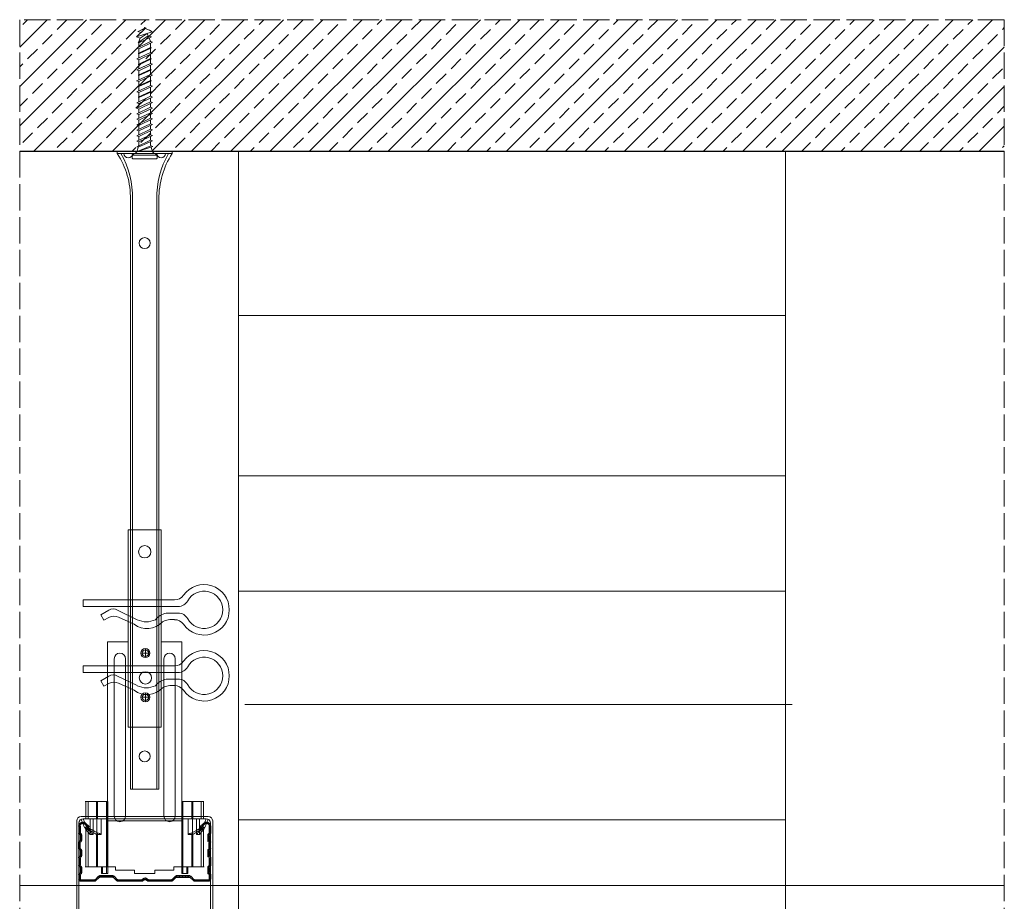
# Model space of a CAD drawing. Header units: millimetres. Extents: x -286 to 2487, y 401 to 2796.
# Tile 2 of 12: x -240 to 209, y 808 to 1210. Entities that reach past the tile are written whole.
import ezdxf

# ---------------------------------------------------------------- set-up
doc = ezdxf.new("R2010")
doc.units = ezdxf.units.MM
doc.linetypes.add('ACAD_ISO02W100', pattern=[15, 12, -3])
for name, color, linetype, lineweight in [('_ISOVER WELNA', 7, 'BATTING', 9), ('_RIGIPS AKCESORIA', 7, 'Continuous', 18), ('_RIGIPS PROFIL', 7, 'Continuous', 18), ('KRESKOWANIE', 7, 'Continuous', 9), ('PRZERYWANA', 7, 'ACAD_ISO02W100', 9)]:
    doc.layers.add(name, color=color, linetype=linetype, lineweight=lineweight)
doc.linetypes.add('BATTING', pattern='A,0.00254,-2.54,[134,ltypeshp.shx,S=2.54,R=0,X=-2.54,Y=0],-5.08,[134,ltypeshp.shx,S=2.54,R=180,X=2.54,Y=0],-2.54', length=10.16254)

# ---------------------------------------------------------------- blocks, each defined once
blk = doc.blocks.new('CD 60 ULTRASTIL')
h = blk.add_hatch()
h.set_pattern_fill('ANSI31', color=256, scale=0.3, style=0)
h.paths.add_polyline_path([(542.88, 684.5, -0.302776), (543.49, 684.5), (544.54, 683.79, 0.148069), (544.85, 683.7), (555.42, 683.7, 0.198912), (555.81, 683.86), (557.38, 685.44, -0.198912), (557.77, 685.6), (563.59, 685.6, -0.198912), (563.98, 685.44), (565.55, 683.86, 0.198912), (565.94, 683.7), (572.18, 683.7, 0.414214), (573.18, 684.7), (573.18, 686.74, 0.198912), (573.02, 687.12), (572.74, 687.4, -0.198912), (572.58, 687.79), (572.58, 689.87, -0.198912), (572.74, 690.26), (573.02, 690.54, 0.198912), (573.18, 690.93), (573.18, 694.47, 0.198912), (573.02, 694.86), (572.74, 695.14, -0.198912), (572.58, 695.53), (572.58, 697.61, -0.198912), (572.74, 698), (573.02, 698.28, 0.198912), (573.18, 698.67), (573.18, 701.47, 0.198912), (573.02, 701.86), (572.74, 702.14, -0.198912), (572.58, 702.53), (572.58, 704.61, -0.198912), (572.74, 705), (573.02, 705.28, 0.198912), (573.18, 705.67), (573.18, 708.9, 0.666128), (570.12, 710.18), (568.55, 708.63), (568.93, 708.24), (570.5, 709.79, -0.666128), (572.63, 708.9), (572.63, 705.9, -0.198912), (572.47, 705.51), (572.19, 705.23, 0.198912), (572.03, 704.84), (572.03, 702.3, 0.198912), (572.19, 701.91), (572.47, 701.63, -0.198912), (572.63, 701.25), (572.63, 698.9, -0.198912), (572.47, 698.51), (572.19, 698.23, 0.198912), (572.03, 697.84), (572.03, 695.3, 0.198912), (572.19, 694.91), (572.47, 694.63, -0.198912), (572.63, 694.25), (572.63, 691.16, -0.198912), (572.47, 690.77), (572.19, 690.49, 0.198912), (572.03, 690.1), (572.03, 687.56, 0.198912), (572.19, 687.17), (572.47, 686.9, -0.198912), (572.63, 686.51), (572.63, 684.7, -0.414214), (572.18, 684.25), (566.17, 684.25, -0.198912), (565.78, 684.41), (564.2, 685.99, 0.198912), (563.82, 686.15), (557.55, 686.15, 0.198912), (557.16, 685.99), (555.58, 684.41, -0.198912), (555.19, 684.25), (545.01, 684.25, -0.148069), (544.71, 684.34), (543.49, 685.16, 0.302776), (542.88, 685.16), (541.65, 684.34, -0.148069), (541.35, 684.25), (531.17, 684.25, -0.198912), (530.78, 684.41), (529.2, 685.99, 0.198912), (528.82, 686.15), (522.55, 686.15, 0.198912), (522.16, 685.99), (520.58, 684.41, -0.198912), (520.19, 684.25), (514.18, 684.25, -0.414214), (513.73, 684.7), (513.73, 686.51, -0.198912), (513.89, 686.9), (514.17, 687.17, 0.198912), (514.33, 687.56), (514.33, 690.1, 0.198912), (514.17, 690.49), (513.89, 690.77, -0.198912), (513.73, 691.16), (513.73, 694.25, -0.198912), (513.89, 694.63), (514.17, 694.91, 0.198912), (514.33, 695.3), (514.33, 697.84, 0.198912), (514.17, 698.23), (513.89, 698.51, -0.198912), (513.73, 698.9), (513.73, 701.25, -0.198912), (513.89, 701.63), (514.17, 701.91, 0.198912), (514.33, 702.3), (514.33, 704.84, 0.198912), (514.17, 705.23), (513.89, 705.51, -0.198912), (513.73, 705.9), (513.73, 708.9, -0.666128), (515.86, 709.79), (517.43, 708.24), (517.81, 708.63), (516.25, 710.18, 0.666128), (513.18, 708.9), (513.18, 705.67, 0.198912), (513.34, 705.28), (513.62, 705, -0.198912), (513.78, 704.61), (513.78, 702.53, -0.198912), (513.62, 702.14), (513.34, 701.86, 0.198912), (513.18, 701.47), (513.18, 698.67, 0.198912), (513.34, 698.28), (513.62, 698, -0.198912), (513.78, 697.61), (513.78, 695.53, -0.198912), (513.62, 695.14), (513.34, 694.86, 0.198912), (513.18, 694.47), (513.18, 690.93, 0.198912), (513.34, 690.54), (513.62, 690.26, -0.198912), (513.78, 689.87), (513.78, 687.79, -0.198912), (513.62, 687.4), (513.34, 687.12, 0.198912), (513.18, 686.74), (513.18, 684.7, 0.414214), (514.18, 683.7), (520.42, 683.7, 0.198912), (520.81, 683.86), (522.38, 685.44, -0.198912), (522.77, 685.6), (528.59, 685.6, -0.198912), (528.98, 685.44), (530.55, 683.86, 0.198912), (530.94, 683.7), (541.51, 683.7, 0.148069), (541.82, 683.79)])
for p, q in [((515.86, 709.79), (517.43, 708.24)), ((516.25, 710.18), (517.81, 708.63)), ((570.12, 710.18), (568.55, 708.63)), ((570.5, 709.79), (568.93, 708.24)), ((513.18, 708.9), (513.18, 705.67)), ((513.34, 705.28), (513.62, 705)), ((513.73, 708.9), (513.73, 705.9)), ((513.89, 705.51), (514.17, 705.23)), ((517.43, 708.24), (517.81, 708.63)), ((568.93, 708.24), (568.55, 708.63)), ((572.47, 705.51), (572.19, 705.23)), ((572.63, 708.9), (572.63, 705.9)), ((573.02, 705.28), (572.74, 705)), ((573.18, 708.9), (573.18, 705.67)), ((513.18, 698.67), (513.18, 701.47)), ((513.34, 701.86), (513.62, 702.14)), ((513.73, 698.9), (513.73, 701.25)), ((513.78, 704.61), (513.78, 702.53)), ((513.89, 701.63), (514.17, 701.91)), ((514.33, 704.84), (514.33, 702.3)), ((572.03, 704.84), (572.03, 702.3)), ((572.47, 701.63), (572.19, 701.91)), ((572.58, 704.61), (572.58, 702.53)), ((572.63, 698.9), (572.63, 701.25)), ((573.02, 701.86), (572.74, 702.14)), ((573.18, 698.67), (573.18, 701.47)), ((513.34, 698.28), (513.62, 698)), ((513.78, 697.61), (513.78, 695.53)), ((513.89, 698.51), (514.17, 698.23)), ((514.33, 697.84), (514.33, 695.3)), ((572.03, 697.84), (572.03, 695.3)), ((572.47, 698.51), (572.19, 698.23)), ((572.58, 697.61), (572.58, 695.53)), ((573.02, 698.28), (572.74, 698)), ((513.18, 694.47), (513.18, 690.93)), ((513.34, 694.86), (513.62, 695.14)), ((513.73, 694.25), (513.73, 691.16)), ((513.89, 694.63), (514.17, 694.91)), ((572.47, 694.63), (572.19, 694.91)), ((572.63, 694.25), (572.63, 691.16)), ((573.02, 694.86), (572.74, 695.14)), ((573.18, 694.47), (573.18, 690.93)), ((513.34, 690.54), (513.62, 690.26)), ((513.34, 687.12), (513.62, 687.4)), ((513.78, 689.87), (513.78, 687.79)), ((513.89, 690.77), (514.17, 690.49)), ((513.89, 686.9), (514.17, 687.17)), ((514.33, 690.1), (514.33, 687.56)), ((572.03, 690.1), (572.03, 687.56)), ((572.47, 690.77), (572.19, 690.49)), ((572.47, 686.9), (572.19, 687.17)), ((572.58, 689.87), (572.58, 687.79)), ((573.02, 690.54), (572.74, 690.26)), ((573.02, 687.12), (572.74, 687.4)), ((513.18, 686.74), (513.18, 684.7)), ((513.73, 686.51), (513.73, 684.7)), ((514.18, 684.25), (520.19, 684.25)), ((514.18, 683.7), (520.42, 683.7)), ((520.58, 684.41), (522.16, 685.99)), ((520.81, 683.86), (522.38, 685.44)), ((522.55, 686.15), (528.82, 686.15)), ((528.59, 685.6), (522.77, 685.6)), ((530.55, 683.86), (528.98, 685.44)), ((530.78, 684.41), (529.2, 685.99)), ((530.94, 683.7), (541.51, 683.7)), ((531.17, 684.25), (541.35, 684.25)), ((541.65, 684.34), (542.88, 685.16)), ((541.82, 683.79), (542.88, 684.5)), ((544.71, 684.34), (543.49, 685.16)), ((544.54, 683.79), (543.49, 684.5)), ((544.85, 683.7), (555.42, 683.7)), ((545.01, 684.25), (555.19, 684.25)), ((555.58, 684.41), (557.16, 685.99)), ((555.81, 683.86), (557.38, 685.44)), ((557.55, 686.15), (563.82, 686.15)), ((557.77, 685.6), (563.59, 685.6)), ((565.55, 683.86), (563.98, 685.44)), ((565.78, 684.41), (564.2, 685.99)), ((565.94, 683.7), (572.18, 683.7)), ((566.17, 684.25), (572.18, 684.25)), ((572.63, 686.51), (572.63, 684.7)), ((573.18, 686.74), (573.18, 684.7))]:
    blk.add_line(p, q)
for centre, radius, start, end in [((514.98, 708.9), 1.8, 45.3251, 180), ((514.98, 708.9), 1.25, 45.3251, 180), ((571.38, 708.9), 1.8, 360, 134.6749), ((571.38, 708.9), 1.25, 360, 134.6749), ((513.73, 705.67), 0.55, 180, 225), ((513.23, 704.61), 0.55, 0, 45), ((514.28, 705.9), 0.55, 180, 225), ((513.78, 704.84), 0.55, 0, 45), ((572.58, 704.84), 0.55, 135, 180), ((572.08, 705.9), 0.55, 315, 0), ((573.13, 704.61), 0.55, 135, 180), ((572.63, 705.67), 0.55, 315, 0), ((513.73, 701.47), 0.55, 135, 180), ((513.23, 702.53), 0.55, 315, 0), ((514.28, 701.25), 0.55, 135, 180), ((513.78, 702.3), 0.55, 315, 0), ((572.58, 702.3), 0.55, 180, 225), ((572.08, 701.25), 0.55, 0, 45), ((573.13, 702.53), 0.55, 180, 225), ((572.63, 701.47), 0.55, 0, 45), ((513.73, 698.67), 0.55, 180, 225), ((513.23, 697.61), 0.55, 360, 45), ((514.28, 698.9), 0.55, 180, 225), ((513.78, 697.84), 0.55, 0, 45), ((572.58, 697.84), 0.55, 135, 180), ((572.08, 698.9), 0.55, 315, 0), ((573.13, 697.61), 0.55, 135, 180), ((572.63, 698.67), 0.55, 315, 0), ((513.73, 694.47), 0.55, 135, 180), ((513.23, 695.53), 0.55, 315, 0), ((514.28, 694.25), 0.55, 135, 180), ((513.78, 695.3), 0.55, 315, 0), ((572.58, 695.3), 0.55, 180, 225), ((572.08, 694.25), 0.55, 0, 45), ((573.13, 695.53), 0.55, 180, 225), ((572.63, 694.47), 0.55, 0, 45), ((513.73, 690.93), 0.55, 180, 225), ((513.73, 686.74), 0.55, 135, 180), ((513.23, 689.87), 0.55, 0, 45), ((513.23, 687.79), 0.55, 315, 0), ((514.28, 691.16), 0.55, 180, 225), ((513.78, 690.1), 0.55, 360, 45), ((513.78, 687.56), 0.55, 315, 360), ((572.58, 690.1), 0.55, 135, 180), ((572.58, 687.56), 0.55, 180, 225), ((572.08, 691.16), 0.55, 315, 0), ((573.13, 689.87), 0.55, 135, 180), ((573.13, 687.79), 0.55, 180, 225), ((572.63, 690.93), 0.55, 315, 0), ((572.63, 686.74), 0.55, 360, 45), ((514.18, 684.7), 1, 180, 270), ((514.28, 686.51), 0.55, 135, 180), ((514.18, 684.7), 0.45, 180, 270), ((520.19, 684.8), 0.55, 270, 315), ((520.42, 684.25), 0.55, 270, 315), ((522.55, 685.6), 0.55, 90, 135), ((522.77, 685.05), 0.55, 90, 135), ((528.59, 685.05), 0.55, 45, 90), ((528.82, 685.6), 0.55, 45, 90), ((530.94, 684.25), 0.55, 225, 270), ((531.17, 684.8), 0.55, 225, 270), ((541.35, 684.8), 0.55, 270, 303.6901), ((541.51, 684.25), 0.55, 270, 303.6901), ((543.18, 684.7), 0.55, 56.3099, 123.6901), ((543.18, 684.04), 0.55, 56.3099, 123.6901), ((544.85, 684.25), 0.55, 236.3099, 270), ((545.01, 684.8), 0.55, 236.3099, 270), ((555.19, 684.8), 0.55, 270, 315), ((555.42, 684.25), 0.55, 270, 315), ((557.55, 685.6), 0.55, 90, 135), ((557.77, 685.05), 0.55, 90, 135), ((563.59, 685.05), 0.55, 45, 90), ((563.82, 685.6), 0.55, 45, 90), ((565.94, 684.25), 0.55, 225, 270), ((566.17, 684.8), 0.55, 225, 270), ((572.18, 684.7), 1, 270, 0), ((572.18, 684.7), 1, 270, 360), ((572.18, 684.7), 0.45, 270, 360), ((572.08, 686.51), 0.55, 360, 45)]:
    blk.add_arc(centre, radius, start, end)
blk = doc.blocks.new('wieszak noniuszowy widok')
for p, q in [((367.75, 93.63), (382.75, 93.63)), ((367.75, 3.63), (367.75, 93.63)), ((368.75, 3.63), (368.75, 93.63)), ((381.75, 3.63), (381.75, 93.63)), ((382.75, 3.63), (382.75, 93.63)), ((367.75, 42.47), (358.34, 42.47)), ((358.34, -30.29), (358.34, 42.47)), ((392.15, 42.47), (382.75, 42.47)), ((392.15, 42.47), (392.15, -30.29)), ((392.15, 42.47), (392.15, -30.29)), ((372.87, 37.38), (376.99, 37.38)), ((374.93, 39.42), (374.93, 35.32)), ((361.34, -36.95), (361.34, 34.79)), ((361.34, 34.79), (361.34, -36.95)), ((366.47, 34.79), (366.47, -36.95)), ((366.47, -36.95), (366.47, 34.79)), ((384.02, -36.95), (384.02, 34.79)), ((384.02, 34.79), (384.02, -36.95)), ((389.14, 34.79), (389.14, -36.95)), ((389.14, 34.79), (389.14, -36.95)), ((374.93, 19.27), (374.93, 15.17)), ((372.87, 17.23), (376.99, 17.23)), ((367.75, 3.63), (382.75, 3.63)), ((348.22, -30.29), (358.37, -30.29)), ((348.44, -30.29), (348.44, -38.17)), ((349.43, -30.29), (349.43, -38.17)), ((353.28, -30.29), (353.28, -38.17)), ((353.8, -30.29), (353.8, -38.17)), ((357.85, -30.29), (357.85, -63.08)), ((358.37, -30.29), (358.37, -63.08)), ((392.13, -30.29), (392.13, -63.08)), ((392.15, -30.29), (392.15, -60.01)), ((392.15, -30.29), (392.15, -60.01)), ((402.37, -30.29), (392.16, -30.29)), ((392.64, -30.29), (392.64, -63.08)), ((396.7, -30.29), (396.7, -38.17)), ((397.21, -30.29), (397.21, -38.17)), ((401.07, -30.29), (401.07, -38.17)), ((402.06, -30.29), (402.06, -38.17)), ((348.13, -38.17), (355.47, -38.17)), ((350.32, -38.17), (350.32, -45.34)), ((351.68, -45.34), (351.68, -38.17)), ((353.44, -45.34), (353.44, -38.17)), ((355.47, -38.17), (355.47, -45.34)), ((395.03, -45.34), (395.03, -38.17)), ((395.03, -38.17), (402.39, -38.17)), ((397.05, -38.17), (397.05, -45.34)), ((398.82, -38.17), (398.82, -45.34)), ((400.18, -45.34), (400.18, -38.17)), ((348.11, -42.32), (348.14, -42.29)), ((348.11, -42.37), (348.11, -42.32)), ((348.12, -42.43), (348.11, -42.37)), ((348.15, -42.51), (348.12, -42.43)), ((348.14, -42.29), (348.17, -42.28)), ((348.19, -42.61), (348.15, -42.51)), ((348.17, -42.28), (348.23, -42.28)), ((349.22, -42.28), (348.19, -42.28)), ((348.26, -42.72), (348.19, -42.61)), ((348.23, -42.28), (348.31, -42.3)), ((348.34, -42.84), (348.26, -42.72)), ((348.31, -42.3), (348.41, -42.34)), ((348.45, -43), (348.34, -42.84)), ((348.41, -42.34), (348.53, -42.39)), ((348.44, -42.99), (348.44, -60.01)), ((348.58, -43.18), (348.45, -43)), ((349.57, -43.07), (348.5, -43.07)), ((348.53, -42.39), (348.66, -42.46)), ((348.72, -43.37), (348.58, -43.18)), ((348.66, -42.46), (348.81, -42.54)), ((348.89, -43.59), (348.72, -43.37)), ((348.81, -42.54), (348.96, -42.63)), ((349.08, -43.83), (348.89, -43.59)), ((348.96, -42.63), (349.14, -42.73)), ((349.28, -44.08), (349.08, -43.83)), ((349.15, -42.29), (349.13, -42.32)), ((349.13, -42.32), (349.13, -42.36)), ((349.13, -42.36), (349.14, -42.41)), ((349.14, -42.41), (349.16, -42.47)), ((349.14, -42.73), (349.38, -42.88)), ((349.18, -42.28), (349.15, -42.29)), ((349.16, -42.47), (349.19, -42.54)), ((349.22, -42.28), (349.18, -42.28)), ((349.19, -42.54), (349.24, -42.62)), ((349.28, -42.28), (349.22, -42.28)), ((349.24, -42.62), (349.3, -42.71)), ((349.34, -42.29), (349.28, -42.28)), ((349.49, -44.34), (349.28, -44.08)), ((349.3, -42.71), (349.44, -42.91)), ((349.43, -42.32), (349.34, -42.29)), ((349.38, -42.88), (349.66, -43.05)), ((349.52, -42.35), (349.43, -42.32)), ((349.43, -42.9), (349.43, -60.01)), ((349.44, -42.91), (349.55, -43.05)), ((349.72, -44.62), (349.49, -44.34)), ((349.62, -42.4), (349.52, -42.35)), ((349.55, -43.05), (349.68, -43.2)), ((349.74, -42.46), (349.62, -42.4)), ((349.66, -43.05), (349.96, -43.25)), ((350.92, -43.07), (349.68, -43.07)), ((349.68, -43.2), (349.82, -43.37)), ((350.01, -44.98), (349.72, -44.62)), ((349.88, -42.52), (349.74, -42.46)), ((349.82, -43.37), (349.98, -43.56)), ((350.03, -42.6), (349.88, -42.52)), ((349.96, -43.25), (350.28, -43.46)), ((349.98, -43.56), (350.15, -43.76)), ((350.2, -42.69), (350.03, -42.6)), ((350.15, -43.76), (350.34, -43.96)), ((350.38, -42.79), (350.2, -42.69)), ((350.28, -43.46), (350.63, -43.68)), ((350.34, -43.96), (350.54, -44.17)), ((350.58, -42.89), (350.38, -42.79)), ((350.54, -44.17), (350.75, -44.4)), ((350.78, -43), (350.58, -42.89)), ((350.63, -43.68), (350.99, -43.91)), ((350.75, -44.4), (350.97, -44.63)), ((351, -43.12), (350.78, -43)), ((350.97, -44.63), (351.19, -44.86)), ((350.99, -43.91), (351.36, -44.14)), ((351.23, -43.25), (351, -43.12)), ((351.19, -44.86), (351.43, -45.11)), ((351.48, -43.37), (351.23, -43.25)), ((351.36, -44.14), (351.74, -44.37)), ((351.99, -43.64), (351.48, -43.37)), ((351.74, -44.37), (352.07, -44.57)), ((352.52, -43.92), (351.99, -43.64)), ((352.07, -44.57), (352.41, -44.78)), ((352.41, -44.78), (352.77, -44.98)), ((353.08, -44.19), (352.52, -43.92)), ((353.43, -44.35), (353.08, -44.19)), ((353.8, -44.52), (353.43, -44.35)), ((354.66, -44.92), (353.8, -44.52)), ((353.8, -44.52), (353.8, -60.01)), ((396.7, -44.52), (395.84, -44.92)), ((397.07, -44.35), (396.7, -44.52)), ((396.7, -44.52), (396.7, -60.01)), ((397.42, -44.19), (397.07, -44.35)), ((397.98, -43.92), (397.42, -44.19)), ((397.73, -44.98), (398.09, -44.78)), ((398.51, -43.64), (397.98, -43.92)), ((398.09, -44.78), (398.43, -44.57)), ((398.43, -44.57), (398.76, -44.37)), ((399.02, -43.37), (398.51, -43.64)), ((398.76, -44.37), (399.13, -44.14)), ((399.26, -43.25), (399.02, -43.37)), ((399.07, -45.11), (399.3, -44.86)), ((399.13, -44.14), (399.51, -43.91)), ((399.49, -43.12), (399.26, -43.25)), ((399.3, -44.86), (399.53, -44.63)), ((399.71, -43), (399.49, -43.12)), ((399.51, -43.91), (399.87, -43.68)), ((399.53, -44.63), (399.74, -44.4)), ((399.58, -43.07), (400.82, -43.07)), ((399.92, -42.89), (399.71, -43)), ((399.74, -44.4), (399.96, -44.17)), ((399.87, -43.68), (400.21, -43.46)), ((400.12, -42.79), (399.92, -42.89)), ((399.96, -44.17), (400.16, -43.96)), ((400.3, -42.69), (400.12, -42.79)), ((400.16, -43.96), (400.35, -43.76)), ((400.21, -43.46), (400.54, -43.25)), ((400.46, -42.6), (400.3, -42.69)), ((400.35, -43.76), (400.52, -43.56)), ((400.62, -42.52), (400.46, -42.6)), ((400.78, -44.62), (400.49, -44.98)), ((400.52, -43.56), (400.68, -43.37)), ((400.54, -43.25), (400.84, -43.05)), ((400.76, -42.46), (400.62, -42.52)), ((400.68, -43.37), (400.82, -43.2)), ((400.88, -42.4), (400.76, -42.46)), ((401.01, -44.34), (400.78, -44.62)), ((400.82, -43.2), (400.95, -43.05)), ((400.84, -43.05), (401.12, -42.88)), ((400.98, -42.35), (400.88, -42.4)), ((400.93, -43.07), (402, -43.07)), ((400.95, -43.05), (401.06, -42.91)), ((401.07, -42.32), (400.98, -42.35)), ((401.22, -44.08), (401.01, -44.34)), ((401.06, -42.91), (401.2, -42.71)), ((401.15, -42.29), (401.07, -42.32)), ((401.07, -42.9), (401.07, -60.01)), ((401.12, -42.88), (401.36, -42.73)), ((401.22, -42.28), (401.15, -42.29)), ((401.2, -42.71), (401.26, -42.62)), ((401.27, -42.28), (401.22, -42.28)), ((401.42, -43.83), (401.22, -44.08)), ((401.26, -42.62), (401.3, -42.54)), ((401.32, -42.28), (401.27, -42.28)), ((401.27, -42.28), (402.31, -42.28)), ((401.3, -42.54), (401.34, -42.47)), ((401.35, -42.29), (401.32, -42.28)), ((401.34, -42.47), (401.36, -42.41)), ((401.36, -42.32), (401.35, -42.29)), ((401.37, -42.36), (401.36, -42.32)), ((401.36, -42.41), (401.37, -42.36)), ((401.36, -42.73), (401.54, -42.63)), ((401.61, -43.59), (401.42, -43.83)), ((401.54, -42.63), (401.69, -42.54)), ((401.77, -43.37), (401.61, -43.59)), ((401.69, -42.54), (401.84, -42.46)), ((401.92, -43.18), (401.77, -43.37)), ((401.84, -42.46), (401.97, -42.39)), ((402.05, -43), (401.92, -43.18)), ((401.97, -42.39), (402.09, -42.34)), ((402.16, -42.84), (402.05, -43)), ((402.06, -42.99), (402.06, -60.01)), ((402.09, -42.34), (402.18, -42.3)), ((402.24, -42.72), (402.16, -42.84)), ((402.18, -42.3), (402.26, -42.28)), ((402.3, -42.61), (402.24, -42.72)), ((402.26, -42.28), (402.33, -42.28)), ((402.35, -42.51), (402.3, -42.61)), ((402.33, -42.28), (402.36, -42.29)), ((402.38, -42.43), (402.35, -42.51)), ((402.36, -42.29), (402.39, -42.32)), ((402.39, -42.37), (402.38, -42.43)), ((402.39, -42.32), (402.39, -42.37)), ((350.32, -45.34), (350.01, -44.98)), ((351.68, -45.34), (350.32, -45.34)), ((351.43, -45.11), (351.68, -45.34)), ((352.77, -44.98), (353.14, -45.18)), ((353.14, -45.18), (353.28, -45.26)), ((353.28, -45.26), (353.36, -45.3)), ((353.28, -45.26), (353.28, -60.01)), ((353.36, -45.3), (353.44, -45.34)), ((355.47, -45.34), (353.44, -45.34)), ((355.47, -45.34), (354.66, -44.92)), ((395.84, -44.92), (395.03, -45.34)), ((395.03, -45.34), (397.05, -45.34)), ((397.05, -45.34), (397.13, -45.3)), ((397.13, -45.3), (397.21, -45.26)), ((397.21, -45.26), (397.36, -45.18)), ((397.21, -45.26), (397.21, -60.01)), ((397.36, -45.18), (397.73, -44.98)), ((398.82, -45.34), (399.07, -45.11)), ((398.82, -45.34), (400.18, -45.34)), ((400.49, -44.98), (400.18, -45.34)), ((348.11, -60.01), (361.93, -60.01)), ((355.57, -63.08), (355.57, -60.01)), ((356.08, -60.01), (356.08, -63.08)), ((361.93, -60.01), (361.93, -61.55)), ((361.93, -60.01), (361.93, -61.55)), ((370.64, -61.55), (361.93, -61.55)), ((370.64, -61.55), (370.64, -63.08)), ((370.64, -61.55), (370.64, -63.08)), ((388.57, -61.55), (379.86, -61.55)), ((379.86, -61.55), (379.86, -63.08)), ((379.86, -61.55), (379.86, -63.08)), ((388.57, -60.01), (388.57, -61.55)), ((402.39, -60.01), (388.57, -60.01)), ((388.57, -60.01), (388.57, -61.55)), ((394.42, -63.08), (394.42, -60.01)), ((394.93, -60.01), (394.93, -63.08)), ((357.85, -63.08), (355.57, -63.08)), ((356.08, -63.08), (355.57, -63.08)), ((356.08, -63.08), (358.37, -63.08)), ((358.37, -63.08), (357.85, -63.08)), ((379.86, -63.08), (370.64, -63.08)), ((370.64, -63.08), (379.86, -63.08)), ((392.13, -63.08), (394.42, -63.08)), ((392.64, -63.08), (392.13, -63.08)), ((394.93, -63.08), (392.64, -63.08)), ((394.93, -63.08), (394.42, -63.08))]:
    blk.add_line(p, q)
for centre, radius in [((375.25, 83.63), 2.81), ((374.93, 37.38), 2.06), ((374.93, 37.38), 1.46), ((374.93, 26.11), 2.81), ((374.93, 17.23), 2.06), ((374.93, 17.23), 1.46)]:
    blk.add_circle(centre, radius)
for centre, start, end in [((363.91, 34.79), 0, 180), ((386.58, 34.79), 0, 180), ((363.91, -36.95), 180, 0), ((386.58, -36.95), 180, 0)]:
    blk.add_arc(centre, 2.56, start, end)
blk = doc.blocks.new('klamra')
at = {"layer": '_RIGIPS AKCESORIA'}
for p, q in [((6828.19, 2764.92), (6828.19, 2806.53)), ((6831.19, 2764.92), (6831.19, 2808.19)), ((6834.19, 2802.92), (6834.19, 2808.19)), ((6832.87, 2780.55), (6837.19, 2789.57)), ((6839.31, 2788.09), (6836.06, 2780.95)), ((6832.86, 2776.63), (6835, 2772.92)), ((6836.19, 2776.54), (6837.38, 2774.29)), ((6835, 2772.92), (6837.38, 2774.29)), ((6831.19, 2764.92), (6828.19, 2764.92))]:
    blk.add_line(p, q, dxfattribs=at)
for centre, radius, start, end in [((6832.69, 2820.02), 11.5, 305.1527, 234.8473), ((6832.69, 2820.02), 8.5, 298.7822, 241.2178), ((6826.19, 2808.19), 5, 0, 61.2178), ((6839.19, 2808.19), 5, 118.7822, 180), ((6823.19, 2806.53), 5, 0, 54.8473), ((6845.23, 2805.18), 8.16, 170.4436, 210.2847), ((6842.19, 2806.53), 5, 125.1527, 180), ((6843.93, 2805.32), 10.09, 195.2653, 228.1308), ((6829.23, 2793.69), 8.97, 332.6387, 27.3613), ((6831.19, 2793.92), 10, 324.3132, 45.573), ((6835.87, 2778.58), 3.59, 146.8414, 212.9715), ((6840.61, 2778.88), 5, 155.5109, 207.8622)]:
    blk.add_arc(centre, radius, start, end, dxfattribs=at)
blk = doc.blocks.new('Lacznik krzyzowy (widok1)')
at = {"layer": '_RIGIPS AKCESORIA', "extrusion": (0, 0, -1)}
for p, q in [((2, 91.5), (60, 91.5)), ((2.08, 90.11), (3, 90.5)), ((3.61, 86.42), (2.08, 90.11)), ((3, 90.5), (4.53, 86.8)), ((14, 89.5, 30), (14, 90.5, 30)), ((48, 90.5, 30), (48, 89.5, 30)), ((57.47, 86.8), (59, 90.5)), ((59.92, 90.11), (58.39, 86.42)), ((59, 90.5), (59.92, 90.11)), ((0, 36.5), (0, 89.5)), ((1, 88.5), (1, 36.5)), ((4.53, 86.8), (3.61, 86.42)), ((48, 89.5, 30), (14, 89.5, 30)), ((58.39, 86.42), (57.47, 86.8)), ((61, 36.5), (61, 88.5)), ((62, 89.5), (62, 36.5)), ((1, 36.5), (0, 36.5)), ((62, 36.5), (61, 36.5))]:
    blk.add_line(p, q, dxfattribs=at)
at = {"layer": '_RIGIPS AKCESORIA'}
blk.add_line((59, 90.5), (3, 90.5), dxfattribs=at)
at = {"layer": '_RIGIPS AKCESORIA', "extrusion": (0, 0, -1)}
for centre, start, end in [((-2, 89.5), 0, 90), ((-3, 88.5), 0, 90), ((-3, 88.5), 0, 90), ((-59, 88.5), 90, 180), ((-59, 88.5), 90, 180), ((-60, 89.5), 90, 180)]:
    blk.add_arc(centre, 2, start, end, dxfattribs=at)
blk = doc.blocks.new('noniusz gorny widok')
for p, q in [((418.67, 301.96), (418.67, 302.96)), ((418.67, 302.96), (443.67, 302.96)), ((418.67, 301.96), (443.67, 301.96)), ((421.67, 301.96), (425.67, 301.96)), ((443.67, 301.96), (443.67, 302.96)), ((424.67, 11.96), (424.67, 281.05)), ((425.67, 11.96), (425.67, 281.05)), ((436.67, 11.96), (436.67, 281.05)), ((437.67, 11.96), (437.67, 281.05)), ((424.67, 11.96), (437.67, 11.96))]:
    blk.add_line(p, q)
for centre in [(431.17, 261.05), (431.17, 26.96)]:
    blk.add_circle(centre, 2.5)
for centre, radius, start, end in [((386.97, 281.54), 37.7, 359.2509, 32.7784), ((383.61, 281.48), 42.06, 359.4173, 29.1348), ((423.67, 301.96), 2, 180, 0), ((478.72, 281.48), 42.06, 150.8652, 180.5827), ((438.67, 301.96), 2, 180, 0), ((475.36, 281.54), 37.7, 147.2216, 180.7491)]:
    blk.add_arc(centre, radius, start, end)
blk = doc.blocks.new('kolek beton 65')
at = {"layer": '_RIGIPS AKCESORIA'}
for p, q in [((-125.3, -933.58), (-125.96, -934.72)), ((-122.91, -940.73), (-125.3, -933.58)), ((-120.48, -933.42), (-120.81, -934.33)), ((-117.51, -939.63), (-120.48, -933.42)), ((-115.48, -933.42), (-115.81, -934.33)), ((-112.51, -939.63), (-115.48, -933.42)), ((-110.48, -933.42), (-110.81, -934.33)), ((-110.48, -933.42), (-110.81, -934.33)), ((-107.51, -939.63), (-110.48, -933.42)), ((-105.48, -933.42), (-105.81, -934.33)), ((-102.51, -939.63), (-105.48, -933.42)), ((-100.48, -933.42), (-100.81, -934.33)), ((-97.51, -939.63), (-100.48, -933.42)), ((-95.48, -933.42), (-95.81, -934.33)), ((-92.51, -939.63), (-95.48, -933.42)), ((-92.98, -933.42), (-93.31, -934.33)), ((-90.01, -939.63), (-92.98, -933.42)), ((-90.48, -933.42), (-90.81, -934.33)), ((-87.51, -939.63), (-90.48, -933.42)), ((-87.98, -933.42), (-88.31, -934.33)), ((-85.01, -939.63), (-87.98, -933.42)), ((-85.48, -933.42), (-85.81, -934.33)), ((-82.51, -939.63), (-85.48, -933.42)), ((-82.98, -933.42), (-83.31, -934.33)), ((-80.01, -939.63), (-82.98, -933.42)), ((-80.48, -933.42), (-80.81, -934.33)), ((-77.51, -939.63), (-80.48, -933.42)), ((-77.98, -933.42), (-78.31, -934.33)), ((-75.01, -939.63), (-77.98, -933.42)), ((-75.47, -933.37), (-75.81, -934.33)), ((-75.47, -933.37), (-72.61, -939.89)), ((-72.91, -933.23), (-73.27, -934.2)), ((-70.43, -940.67), (-72.91, -933.23)), ((-68.91, -931.37), (-69.76, -932.23)), ((-69.76, -932.23), (-69.76, -941.73)), ((-67.81, -931.28), (-68.91, -931.37)), ((-68.91, -942.59), (-68.91, -931.37)), ((-67.26, -942.18), (-67.26, -931.78)), ((-126.91, -936.37), (-127.26, -936.98)), ((-126.9, -936.83), (-127.26, -936.98)), ((-126.72, -937.2), (-127.26, -936.98)), ((-127.02, -936.57), (-125.7, -939.37)), ((-125.41, -940.08), (-126.91, -936.37)), ((-126.69, -936.74), (-126.75, -936.77)), ((-125.96, -934.72), (-126.69, -936.74)), ((-126.69, -936.74), (-122.91, -940.73)), ((-123.47, -935.41), (-124.54, -935.85)), ((-122.3, -939.04), (-124.54, -935.85)), ((-122.93, -933.94), (-123.47, -935.41)), ((-123.47, -935.41), (-120.37, -939.96)), ((-120.25, -939.63), (-122.93, -933.94)), ((-120.86, -934.33), (-122.44, -934.98)), ((-120.81, -934.33), (-120.86, -934.33)), ((-117.85, -940.54), (-120.81, -934.33)), ((-118.08, -934.33), (-120.05, -934.33)), ((-117.93, -933.94), (-118.08, -934.33)), ((-118.08, -934.33), (-115.39, -940.02)), ((-115.25, -939.63), (-117.93, -933.94)), ((-115.81, -934.33), (-117.73, -934.33)), ((-112.85, -940.54), (-115.81, -934.33)), ((-113.08, -934.33), (-115.05, -934.33)), ((-112.93, -933.94), (-113.08, -934.33)), ((-113.08, -934.33), (-110.39, -940.02)), ((-110.25, -939.63), (-112.93, -933.94)), ((-110.81, -934.33), (-112.73, -934.33)), ((-108.28, -939.63), (-110.81, -934.33)), ((-107.85, -940.54), (-110.81, -934.33)), ((-108.08, -934.33), (-110.05, -934.33)), ((-107.51, -939.63), (-110.05, -934.33)), ((-107.93, -933.94), (-108.08, -934.33)), ((-108.08, -934.33), (-105.39, -940.02)), ((-105.25, -939.63), (-107.93, -933.94)), ((-105.81, -934.33), (-107.73, -934.33)), ((-102.85, -940.54), (-105.81, -934.33)), ((-103.08, -934.33), (-105.05, -934.33)), ((-102.93, -933.94), (-103.08, -934.33)), ((-103.08, -934.33), (-100.39, -940.02)), ((-100.25, -939.63), (-102.93, -933.94)), ((-100.81, -934.33), (-102.73, -934.33)), ((-97.85, -940.54), (-100.81, -934.33)), ((-98.08, -934.33), (-100.05, -934.33)), ((-97.93, -933.94), (-98.08, -934.33)), ((-98.08, -934.33), (-95.39, -940.02)), ((-95.25, -939.63), (-97.93, -933.94)), ((-95.81, -934.33), (-97.73, -934.33)), ((-92.85, -940.54), (-95.81, -934.33)), ((-93.31, -934.33), (-95.05, -934.33)), ((-90.35, -940.54), (-93.31, -934.33)), ((-90.81, -934.33), (-92.55, -934.33)), ((-87.85, -940.54), (-90.81, -934.33)), ((-88.31, -934.33), (-90.05, -934.33)), ((-85.35, -940.54), (-88.31, -934.33)), ((-85.81, -934.33), (-87.55, -934.33)), ((-82.85, -940.54), (-85.81, -934.33)), ((-83.31, -934.33), (-85.05, -934.33)), ((-80.35, -940.54), (-83.31, -934.33)), ((-80.81, -934.33), (-82.55, -934.33)), ((-77.85, -940.54), (-80.81, -934.33)), ((-80.05, -934.33), (-78.31, -934.33)), ((-75.35, -940.54), (-78.31, -934.33)), ((-75.81, -934.33), (-77.55, -934.33)), ((-72.85, -940.54), (-75.81, -934.33)), ((-73.27, -934.2), (-70.43, -940.67)), ((-124.89, -938.64), (-125.41, -940.08)), ((-122.3, -939.04), (-122.91, -940.73)), ((-120.86, -939.63), (-122.3, -939.04)), ((-120.6, -939.63), (-120.86, -939.63)), ((-120.25, -939.63), (-120.37, -939.96)), ((-118.28, -939.63), (-120.25, -939.63)), ((-117.51, -939.63), (-117.85, -940.54)), ((-115.58, -939.63), (-117.51, -939.63)), ((-115.25, -939.63), (-115.39, -940.02)), ((-113.28, -939.63), (-115.25, -939.63)), ((-112.51, -939.63), (-112.85, -940.54)), ((-110.6, -939.63), (-112.51, -939.63)), ((-110.25, -939.63), (-110.39, -940.02)), ((-108.28, -939.63), (-110.25, -939.63)), ((-107.51, -939.63), (-107.85, -940.54)), ((-107.51, -939.63), (-107.85, -940.54)), ((-105.6, -939.63), (-107.51, -939.63)), ((-105.25, -939.63), (-105.39, -940.02)), ((-103.28, -939.63), (-105.25, -939.63)), ((-102.51, -939.63), (-102.91, -940.73)), ((-100.6, -939.63), (-102.51, -939.63)), ((-100.25, -939.63), (-100.41, -940.08)), ((-98.28, -939.63), (-100.25, -939.63)), ((-97.51, -939.63), (-97.85, -940.54)), ((-95.6, -939.63), (-97.51, -939.63)), ((-95.25, -939.63), (-95.39, -940.02)), ((-93.28, -939.63), (-95.25, -939.63)), ((-92.51, -939.63), (-92.85, -940.54)), ((-90.78, -939.63), (-92.51, -939.63)), ((-90.01, -939.63), (-90.35, -940.54)), ((-88.28, -939.63), (-90.01, -939.63)), ((-87.51, -939.63), (-87.85, -940.54)), ((-85.78, -939.63), (-87.51, -939.63)), ((-85.01, -939.63), (-85.35, -940.54)), ((-83.28, -939.63), (-85.01, -939.63)), ((-82.51, -939.63), (-82.85, -940.54)), ((-80.78, -939.63), (-82.51, -939.63)), ((-80.01, -939.63), (-80.35, -940.54)), ((-78.28, -939.63), (-80.01, -939.63)), ((-77.51, -939.63), (-77.85, -940.54)), ((-77.51, -939.63), (-75.78, -939.63)), ((-75.01, -939.63), (-75.35, -940.54)), ((-72.61, -939.89), (-72.85, -940.54)), ((-68.91, -942.59), (-69.76, -941.73)), ((-67.81, -942.68), (-68.91, -942.59))]:
    blk.add_line(p, q, dxfattribs=at)
for centre, radius, start, end in [((-74.88, -924.33), 10, 282.9916, 297.2521), ((-70.76, -932.33), 1, 297.387, 0.1192), ((-67.76, -931.78), 0.5, 0, 95), ((-74.88, -924.33), 10, 269.0428, 279.2887), ((-74.88, -949.63), 10, 80.5289, 90.7633), ((-74.88, -949.63), 10, 62.7479, 76.8682), ((-70.76, -941.63), 1, 359.8807, 62.6128), ((-67.76, -942.18), 0.5, 265, 360)]:
    blk.add_arc(centre, radius, start, end, dxfattribs=at)

msp = doc.modelspace()

# ---------------------------------------------------------------- hatches: boundary and pattern name
at = {"layer": 'KRESKOWANIE'}
h = msp.add_hatch(dxfattribs=at)
h.set_pattern_fill('ANSI33', color=256, scale=2, angle=180, style=0)
h.set_pattern_definition([(225, (-1455.834, -359.004), (8.980256, -8.980256), []), (225, (-1464.814, -359.004), (8.980256, -8.980256), [6.35, -3.175])])
h.paths.add_polyline_path([(208.62, 1150.25), (208.62, 1210.25), (-240.38, 1210.25), (-240.38, 1150.25)])

# ---------------------------------------------------------------- linework, layer by layer
msp.add_line((-240.38, 1150.25), (208.62, 1150.25))
at = {"layer": '_ISOVER WELNA', "linetype": 'Continuous'}
for p, q in [((-140.63, 1150.25), (-140.63, 788.31)), ((108.87, 1150.25), (108.87, 788.31))]:
    msp.add_line(p, q, dxfattribs=at)
at = {"layer": '_ISOVER WELNA', "ltscale": 7.2}
msp.add_line((-140.63, 1075.31), (108.87, 1075.31), dxfattribs=at)
at = {"layer": '_ISOVER WELNA', "ltscale": 4.9}
msp.add_line((-140.63, 949.56), (108.87, 949.56), dxfattribs=at)
at = {"layer": '_ISOVER WELNA', "ltscale": 5.2}
msp.add_line((-140.63, 845.31), (108.87, 845.31), dxfattribs=at)
at = {"layer": '_RIGIPS PROFIL'}
for p, q in [((-140.63, 1002.15), (108.87, 1002.15)), ((-137.69, 897.89), (111.81, 897.89)), ((-240.38, 815.31), (208.62, 815.31))]:
    msp.add_line(p, q, dxfattribs=at)
at = {"layer": 'PRZERYWANA'}
for p, q in [((-240.38, 1210.25), (-240.38, 763.81)), ((208.62, 1210.25), (-240.38, 1210.25)), ((208.62, 1210.25), (208.62, 763.81))]:
    msp.add_line(p, q, dxfattribs=at)

# ---------------------------------------------------------------- block references
at = {"color": 253, "rotation": 270}
for p in [(-2976.32, 7773.81), (-2976.32, 7743.71)]:
    msp.add_blockref('klamra', p, dxfattribs=at)
msp.add_blockref('Lacznik krzyzowy (widok1)', (-214.38, 755.34))
at = {"xscale": -1}
msp.add_blockref('CD 60 ULTRASTIL', (359.8, 133.6), dxfattribs=at)
at = {"layer": '_RIGIPS AKCESORIA', "rotation": 270}
msp.add_blockref('kolek beton 65', (753.6, 1079.49), dxfattribs=at)
at = {"layer": '_RIGIPS AKCESORIA', "xscale": -1}
for name, p in [('noniusz gorny widok', (247.79, 847.3)), ('wieszak noniuszowy widok', (191.87, 883.97))]:
    msp.add_blockref(name, p, dxfattribs=at)

doc.saveas('drawing.dxf')
